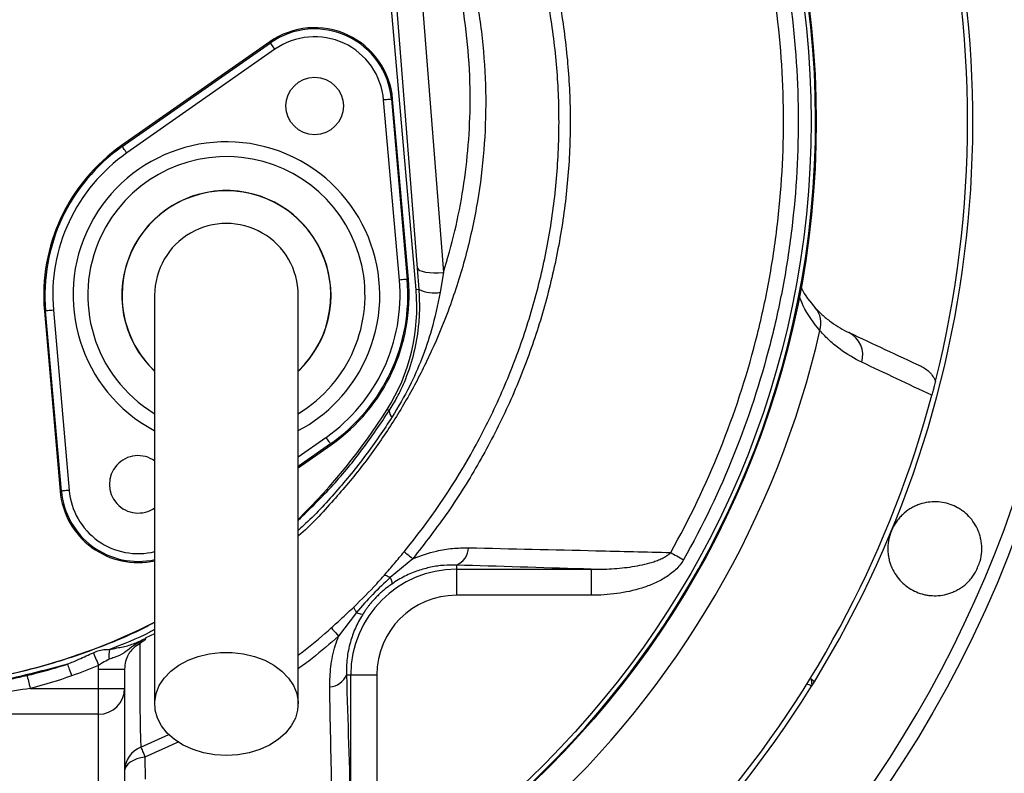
# Model space of a CAD drawing. Header units: millimetres. Extents: x 3040 to 6800, y 3022 to 6782.
# Tile 4 of 9: x 5032 to 5975, y 4278 to 5000. Entities that reach past the tile are written whole.
import ezdxf

# ---------------------------------------------------------------- set-up
doc = ezdxf.new("R2010")
doc.units = ezdxf.units.MM
doc.header["$LTSCALE"] = 5

msp = doc.modelspace()

# ---------------------------------------------------------------- linework, layer by layer
at = {"color": 7, "linetype": 'Continuous', "lineweight": 25}
for p, q in [((5411.42, 4741.1), (5382.61, 5070.38)), ((5412.65, 4761.9), (5388.52, 5070.9)), ((5413.41, 5066.61), (5437.54, 4757.6)), ((5271.19, 4978.67), (5129.31, 4879.33)), ((5129.99, 4878.36), (5271.87, 4977.71)), ((5276.17, 4971.56), (5134.29, 4872.22)), ((5271.87, 4977.71), (5271.19, 4978.67)), ((5395.37, 4750.47), (5380.28, 4923.02)), ((5387.75, 4923.67), (5388.92, 4923.77)), ((5387.75, 4923.67), (5402.84, 4751.12)), ((5404.02, 4751.23), (5388.92, 4923.77)), ((5129.99, 4878.36), (5129.31, 4879.33)), ((5414.29, 4741.35), (5412.65, 4761.9)), ((5437.54, 4757.6), (5434.44, 4738.74)), ((5402.84, 4751.12), (5404.02, 4751.23)), ((5414.29, 4741.35), (5411.42, 4741.1)), ((5056.53, 4720.83), (5055.35, 4720.72)), ((5055.35, 4720.72), (5070.45, 4548.18)), ((5071.62, 4548.28), (5056.53, 4720.83)), ((5064, 4721.48), (5079.09, 4548.93)), ((5385.61, 4625.13), (5383.65, 4626.37)), ((5329.38, 4593.59), (5330.06, 4592.62)), ((5298.44, 4570.48), (5330.06, 4592.62)), ((5071.62, 4548.28), (5070.45, 4548.18)), ((5408.19, 4483.48), (5386.58, 4465.35)), ((5450.02, 4477.35), (5450.02, 4473.39)), ((5450.02, 4473.39), (5579.13, 4473.39)), ((5450.02, 4473.39), (5450.02, 4448.42)), ((5579.13, 4473.39), (5579.13, 4448.42)), ((5579.13, 4448.42), (5450.02, 4448.42)), ((5354.45, 4431.87), (5337.16, 4409.4)), ((5107.19, 4377.73), (5132.19, 4377.73)), ((5107.19, 4359.21), (5107.19, 4377.73)), ((5132.19, 4377.73), (5132.19, 4359.21)), ((5344.68, 4372.14), (5348.77, 4372.14)), ((5348.77, 4240.67), (5348.77, 4372.14)), ((5348.77, 4372.14), (5373.74, 4372.14)), ((5373.74, 4372.14), (5373.74, 4240.67)), ((5789.81, 4368.17), (5790.38, 4361.63)), ((5792.85, 4365.62), (5789.81, 4368.17)), ((5041.85, 4359.21), (5107.19, 4359.21)), ((5107.19, 4334.45), (5107.19, 4359.21)), ((5107.19, 4359.21), (5132.19, 4359.21)), ((5132.19, 4359.21), (5132.19, 4258.58)), ((5107.19, 4334.45), (4981.62, 4334.45)), ((5107.19, 4229.23), (5107.19, 4334.45)), ((5151.7, 4293.46), (5151.88, 4272.21))]:
    msp.add_line(p, q, dxfattribs=at)
at = {"color": 8, "linetype": 'Continuous', "lineweight": 25}
for p, q in [((5298.44, 4581.07), (5325.08, 4599.73)), ((5329.38, 4593.59), (5298.44, 4571.92)), ((5160.94, 4411.63), (5152.54, 4407.52)), ((5147.76, 4303.03), (5174.64, 4315.16)), ((5184.18, 4308.13), (5151.7, 4293.46))]:
    msp.add_line(p, q, dxfattribs=at)
at = {"color": 7, "linetype": 'Continuous', "lineweight": 25, "flags": 128}
for points in [[(5276.17, 4971.56), (5275.34, 4972.75), (5274.54, 4973.89), (5273.8, 4974.94), (5273.15, 4975.87), (5272.62, 4976.63), (5272.22, 4977.21), (5271.96, 4977.57), (5271.87, 4977.71)], [(5387.75, 4923.67), (5387.58, 4923.66), (5387.14, 4923.62), (5386.44, 4923.56), (5385.51, 4923.47), (5384.39, 4923.38), (5383.11, 4923.26), (5381.72, 4923.14), (5380.28, 4923.02)], [(5134.29, 4872.22), (5133.46, 4873.4), (5132.66, 4874.54), (5131.92, 4875.6), (5131.27, 4876.52), (5130.74, 4877.29), (5130.33, 4877.86), (5130.08, 4878.22), (5129.99, 4878.36)], [(5412.65, 4761.9), (5413.36, 4760.74), (5414.93, 4759.7), (5417.31, 4758.82), (5420.42, 4758.12), (5424.13, 4757.64), (5428.33, 4757.39), (5432.85, 4757.38), (5437.54, 4757.6)], [(5402.84, 4751.12), (5402.68, 4751.11), (5402.24, 4751.07), (5401.54, 4751.01), (5400.61, 4750.93), (5399.48, 4750.83), (5398.2, 4750.72), (5396.81, 4750.6), (5395.37, 4750.47)], [(5064, 4721.48), (5062.56, 4721.35), (5061.17, 4721.23), (5059.89, 4721.12), (5058.76, 4721.02), (5057.83, 4720.94), (5057.13, 4720.88), (5056.69, 4720.84), (5056.53, 4720.83)], [(5329.38, 4593.59), (5329.29, 4593.73), (5329.04, 4594.09), (5328.63, 4594.66), (5328.1, 4595.43), (5327.45, 4596.35), (5326.71, 4597.41), (5325.91, 4598.55), (5325.08, 4599.73)], [(5079.09, 4548.93), (5077.65, 4548.81), (5076.26, 4548.69), (5074.98, 4548.57), (5073.86, 4548.47), (5072.93, 4548.39), (5072.23, 4548.33), (5071.79, 4548.29), (5071.62, 4548.28)], [(5399.95, 4490.18), (5400.27, 4489.93), (5400.81, 4489.49), (5401.57, 4488.87), (5402.53, 4488.09), (5403.69, 4487.15), (5405.03, 4486.06), (5406.54, 4484.83), (5408.19, 4483.48)], [(5655.23, 4489.4), (5656.62, 4488.62), (5658.07, 4487.81), (5659.57, 4486.97), (5661.12, 4486.1), (5662.7, 4485.21), (5664.31, 4484.3), (5665.94, 4483.39), (5667.58, 4482.47)], [(5330.11, 4417.23), (5330.36, 4416.95), (5330.82, 4416.46), (5331.46, 4415.75), (5332.28, 4414.83), (5333.28, 4413.73), (5334.43, 4412.44), (5335.73, 4410.99), (5337.16, 4409.4)], [(5102.28, 4393.45), (5102.68, 4392.46), (5103.17, 4391.26), (5103.74, 4389.88), (5104.37, 4388.34), (5105.05, 4386.66), (5105.78, 4384.89), (5106.53, 4383.05), (5107.3, 4381.17)], [(5229.69, 4295.07), (5218.66, 4295.71), (5207.91, 4297.61), (5197.74, 4300.72), (5188.38, 4304.97), (5180.1, 4310.24), (5173.1, 4316.39), (5167.57, 4323.27), (5163.65, 4330.7), (5161.44, 4338.48), (5160.99, 4346.42), (5162.32, 4354.31), (5165.4, 4361.94), (5170.15, 4369.12), (5176.43, 4375.65), (5184.1, 4381.38), (5192.94, 4386.16), (5202.74, 4389.85), (5213.23, 4392.36), (5224.15, 4393.64), (5235.22, 4393.64), (5246.14, 4392.36), (5256.63, 4389.85), (5266.43, 4386.16), (5275.27, 4381.38), (5282.94, 4375.65), (5289.22, 4369.12), (5293.97, 4361.94), (5297.05, 4354.31), (5298.38, 4346.42), (5297.93, 4338.48), (5295.72, 4330.7), (5291.8, 4323.27), (5286.27, 4316.39), (5279.27, 4310.24), (5270.99, 4304.97), (5261.63, 4300.72), (5251.46, 4297.61), (5240.71, 4295.71), (5229.69, 4295.07)], [(5077.47, 4382.44), (5077.84, 4381.39), (5078.27, 4380.2), (5078.74, 4378.89), (5079.24, 4377.49), (5079.77, 4376), (5080.32, 4374.45), (5080.89, 4372.86), (5081.47, 4371.25)], [(5038.71, 4371.59), (5038.98, 4370.52), (5039.3, 4369.27), (5039.66, 4367.86), (5040.05, 4366.3), (5040.47, 4364.63), (5040.92, 4362.87), (5041.38, 4361.05), (5041.85, 4359.21)], [(5147.76, 4303.03), (5147.88, 4302.74), (5148.12, 4302.17), (5148.47, 4301.33), (5148.92, 4300.22), (5149.48, 4298.86), (5150.13, 4297.27), (5150.88, 4295.46), (5151.7, 4293.46)], [(5151.7, 4293.46), (5147.68, 4292.76), (5143.93, 4291.69), (5140.56, 4290.29), (5137.66, 4288.59), (5135.32, 4286.65), (5133.59, 4284.51), (5132.54, 4282.25), (5132.19, 4279.91)]]:
    msp.add_lwpolyline(points, dxfattribs=at)
at = {"color": 7, "linetype": 'Continuous', "lineweight": 25}
for centre, radius in [((4919.69, 4902.47), 1880), ((4919.69, 4902.47), 1500), ((4919.69, 4902.47), 1464.89), ((4919.69, 4902.47), 1458.15), ((4919.69, 4902.47), 1434.75), ((4919.69, 4902.47), 1425), ((4919.69, 4902.47), 1392.32), ((4919.69, 4902.47), 1363.45), ((4919.69, 4902.47), 1137.5), ((4919.69, 4902.47), 875), ((4919.69, 4902.47), 870), ((5314.21, 4917.24), 27.5)]:
    msp.add_circle(centre, radius, dxfattribs=at)
for centre, radius, start, end in [((4919.69, 4902.47), 1125, 287.92973, 252.07027), ((4919.69, 4902.47), 1025, 328.41497, 80.16964), ((4919.69, 4902.47), 874.35, 92.56007, 87.43993), ((4919.69, 4902.47), 1020, 345.87725, 14.12275), ((5314.21, 4917.24), 75, 5, 125), ((5314.21, 4917.24), 73.82, 5, 125), ((5314.21, 4917.24), 66.32, 5, 125), ((5229.69, 4735.97), 175, 125, 185), ((5229.69, 4735.97), 173.82, 125, 185), ((5229.69, 4735.97), 166.32, 125, 185), ((5229.69, 4735.97), 100, 313.57328, 180), ((5229.69, 4735.97), 68.75, 0, 180.04195), ((5229.69, 4735.97), 166.32, 305, 5), ((5229.69, 4735.97), 173.82, 305, 5), ((5229.69, 4735.97), 175, 305, 5), ((5229.69, 4735.97), 100, 180, 226.16963), ((5227.12, 4724.97), 185, 327.79011, 5), ((5428.22, 4769.85), 31.72, 243.93696, 281.30551), ((5776.65, 4709.15), 22.6, 341.65873, 41.02529), ((4919.69, 4902.47), 901, 312.29033, 347.14667), ((5815.21, 4678.65), 23.99, 343.26492, 63.63826), ((4919.69, 4902.47), 1020, 319.80328, 345.09207), ((4901.38, 4930.19), 570, 314.22864, 327.79011), ((5392.88, 4625.01), 7.27, 179.0242, 232.33784), ((5145.16, 4554.71), 27.5, 54.20027, 305.82353), ((5145.16, 4554.71), 75, 185, 282.27768), ((5443.15, 4494.37), 18.35, 291.95907, 358.6031), ((4919.69, 4902.47), 1114.66, 337.20829, 337.79171), ((5450.02, 4372.14), 101.24, 90, 180), ((5450.02, 4372.14), 76.28, 90, 180), ((4901.38, 4930.19), 570, 271.84081, 297.09248), ((5148.14, 4390.43), 31.03, 169.00534, 186.22241), ((5327.97, 4378.79), 17.99, 272.09367, 338.30573), ((5107.31, 4359.33), 24.88, 269.72114, 359.71849), ((4919.69, 4902.47), 1025, 311.87133, 328.12867), ((4919.69, 4902.47), 1025, 328.15273, 328.41497), ((5157.14, 4279.9), 24.95, 112.08506, 179.97216)]:
    msp.add_arc(centre, radius, start, end, dxfattribs=at)
at = {"color": 8, "linetype": 'Continuous', "lineweight": 25}
for centre, radius, start, end in [((5229.69, 4735.97), 146.9, 335, 241.91255), ((5229.69, 4735.97), 132.77, 301.28626, 155), ((5229.69, 4735.97), 100.2, 313.69621, 155), ((5229.69, 4735.97), 132.77, 155, 238.61262), ((5229.69, 4735.97), 100.2, 155, 226.61748), ((5229.69, 4735.97), 146.9, 297.93494, 335), ((5145.16, 4554.71), 73.82, 185, 282.43315), ((5145.16, 4554.71), 66.32, 185, 283.946)]:
    msp.add_arc(centre, radius, start, end, dxfattribs=at)
at = {"color": 7, "linetype": 'Continuous', "lineweight": 25}
for centre, start_param, end_param in [((5783.38, 4360.5), 2.356347, 2.464492), ((5784, 4353.37), 2.392209, 2.903399)]:
    msp.add_ellipse(centre, major_axis=(0.87, -9.96), ratio=0.999695, start_param=start_param, end_param=end_param, dxfattribs=at)
at = {"color": 8, "linetype": 'Continuous', "lineweight": 25}
for points, knots in [([(4974.35, 5593.82), (4984.46, 5591.98), (5004.77, 5588.28), (5037.4, 5578.56), (5070.96, 5565.16), (5104.85, 5547.5), (5137.37, 5526.67), (5169.17, 5502.44), (5200.31, 5475.42), (5235.49, 5442.01), (5273.97, 5401.62), (5314.99, 5351.89), (5353.05, 5298.23), (5387.84, 5240.25), (5418.59, 5179.64), (5442.37, 5122.14), (5459.07, 5068.74), (5469.96, 5019.73), (5476.63, 4969.54), (5478.82, 4918.95), (5476.45, 4868.82), (5469.71, 4819.01), (5458.47, 4769.45), (5443.75, 4723.82), (5426.56, 4682.28), (5407.7, 4644.73), (5385.66, 4608), (5360.71, 4572.63), (5331.61, 4538.25), (5310.76, 4515.65), (5298.5, 4505.18), (5298.44, 4505.13)], [0, 0, 0, 0, 0.022148, 0.044472, 0.073363, 0.10017, 0.127202, 0.157194, 0.187229, 0.217255, 0.263349, 0.309443, 0.358779, 0.408117, 0.458578, 0.50902, 0.545827, 0.582632, 0.620478, 0.658324, 0.695181, 0.732039, 0.770009, 0.807978, 0.838306, 0.869568, 0.900829, 0.932805, 0.964781, 0.999807, 1, 1, 1, 1]), ([(5798.11, 4702.04), (5792.22, 4709.56), (5784.31, 4719.65), (5779.48, 4732.02), (5778.25, 4735.17)], [0, 0, 0, 0, 0.745466, 1, 1, 1, 1]), ([(5298.44, 4520.25), (5309.85, 4531.37), (5331.97, 4552.94), (5360.75, 4588.37), (5377.32, 4612.88), (5385.61, 4625.13)], [0, 0, 0, 0, 0.34764, 0.673816, 1, 1, 1, 1]), ([(5388.44, 4619.25), (5380.2, 4606.87), (5363.68, 4582.03), (5334.95, 4547.5), (5313.13, 4523.59), (5300.13, 4512.15), (5298.44, 4510.65)], [0, 0, 0, 0, 0.316503, 0.63496, 0.952263, 1, 1, 1, 1]), ([(4919.69, 4360.26), (4936.57, 4361.27), (4970.34, 4363.3), (5018.95, 4371.69), (5065.23, 4383.42), (5108.78, 4398.63), (5140.81, 4411.79), (5157.61, 4420.88), (5160.94, 4422.67)], [0, 0, 0, 0, 0.2019455, 0.4039089, 0.5870515, 0.7708531, 0.9546753, 1, 1, 1, 1]), ([(5160.94, 4415.5), (5159.36, 4414.66), (5145.45, 4407.3), (5130.73, 4401.5), (5117.67, 4396.35)], [0, 0, 0, 0, 0.113188, 1, 1, 1, 1]), ([(5298.44, 4391.03), (5300.72, 4392.72), (5311.75, 4400.86), (5321.99, 4409.99), (5330.11, 4417.23)], [0, 0, 0, 0, 0.207114, 1, 1, 1, 1]), ([(5337.16, 4409.4), (5328.87, 4402.08), (5316.39, 4391.06), (5302.95, 4381.22), (5298.44, 4377.91)], [0, 0, 0, 0, 0.663599, 1, 1, 1, 1])]:
    msp.add_open_spline(points, degree=3, knots=knots, dxfattribs=at)
at = {"color": 7, "linetype": 'Continuous', "lineweight": 25}
for points, knots in [([(5437.54, 4757.6), (5441.39, 4770.85), (5449.09, 4797.33), (5456.94, 4838.23), (5461.94, 4879.82), (5463.8, 4924.03), (5461.9, 4970.31), (5455.68, 5018.79), (5445.16, 5067.06), (5428.81, 5119.71), (5405.78, 5175.62), (5375.96, 5234.83), (5341.69, 5292.37), (5305.4, 5343.69), (5268.64, 5388.75), (5232.19, 5428.21), (5193.39, 5465.9), (5165.47, 5489.11), (5151.52, 5500.72)], [0, 0, 0, 0, 0.049163, 0.098327, 0.148545, 0.198762, 0.256365, 0.313971, 0.373236, 0.432505, 0.510301, 0.588127, 0.667778, 0.747427, 0.810116, 0.872806, 0.936405, 1, 1, 1, 1]), ([(5399.95, 4490.18), (5424.05, 4519.62), (5445.26, 4550.7), (5472.92, 4599.69), (5481.45, 4616.41), (5493.19, 4642.1), (5496.92, 4650.76), (5502.26, 4663.91), (5503.99, 4668.31), (5507.37, 4677.18), (5509.01, 4681.64), (5516.98, 4704.02), (5522.54, 4722.07), (5532.05, 4758.45), (5536, 4776.78), (5542.3, 4813.75), (5544.65, 4832.37), (5546.94, 4860.53), (5547.49, 4869.95), (5548.01, 4884.14), (5548.13, 4888.88), (5548.27, 4898.38), (5548.28, 4903.14), (5548.08, 4926.88), (5547.06, 4945.72), (5543.38, 4983.14), (5540.72, 5001.71), (5533.79, 5038.58), (5529.52, 5056.88), (5521.91, 5084.13), (5519.17, 5093.18), (5513.28, 5111.21), (5510.13, 5120.2), (5503.47, 5137.94), (5499.96, 5146.72), (5492.56, 5164.09), (5488.73, 5172.71), (5476.91, 5198.38), (5468.55, 5215.26), (5442.07, 5265.14), (5422.52, 5297.41), (5401.01, 5328.68)], [0, 0, 0, 0, 0.125, 0.125, 0.1875, 0.1875, 0.21875, 0.21875, 0.234375, 0.234375, 0.25, 0.25, 0.3125, 0.3125, 0.375, 0.375, 0.4375, 0.4375, 0.46875, 0.46875, 0.484375, 0.484375, 0.5, 0.5, 0.5625, 0.5625, 0.625, 0.625, 0.6875, 0.6875, 0.71875, 0.71875, 0.75, 0.75, 0.78125, 0.78125, 0.8125, 0.8125, 0.875, 0.875, 1, 1, 1, 1]), ([(5409.48, 5334.41), (5420.9, 5317.4), (5443.76, 5283.35), (5474.07, 5229.75), (5500.87, 5174.35), (5522.71, 5119.05), (5539.28, 5064.06), (5550.72, 5009.79), (5557.63, 4954.76), (5559.83, 4899.07), (5557.04, 4843.06), (5549.37, 4787.11), (5536.99, 4732), (5520.02, 4678.22), (5498.49, 4626.09), (5472.56, 4575.96), (5442.82, 4527.94), (5419.72, 4498.28), (5408.19, 4483.48)], [0, 0, 0, 0, 0.0669089, 0.1339666, 0.2009692, 0.2678027, 0.3279914, 0.3883953, 0.4487901, 0.5089666, 0.5702386, 0.6317399, 0.6932496, 0.7545331, 0.8157902, 0.8772669, 0.9387433, 1, 1, 1, 1]), ([(5660.21, 5335.47), (5679.13, 5303.01), (5695.72, 5269.71), (5724.44, 5201.52), (5736.56, 5166.62), (5751.35, 5113.06), (5755.72, 5095), (5761.41, 5067.6), (5763.16, 5058.42), (5766.36, 5039.94), (5767.82, 5030.65), (5774.3, 4984.3), (5777.03, 4947.23), (5777.69, 4873.14), (5775.63, 4836.11), (5770.02, 4789.85), (5768.74, 4780.6), (5765.89, 4762.1), (5764.3, 4752.84), (5759.09, 4725.19), (5755.03, 4706.96), (5741.14, 4652.9), (5729.6, 4617.68), (5702.02, 4548.84), (5685.97, 4515.24), (5667.58, 4482.47)], [0, 0, 0, 0, 0.125, 0.125, 0.25, 0.25, 0.3125, 0.3125, 0.34375, 0.34375, 0.375, 0.375, 0.5, 0.5, 0.625, 0.625, 0.65625, 0.65625, 0.6875, 0.6875, 0.75, 0.75, 0.875, 0.875, 1, 1, 1, 1]), ([(5655.23, 4489.4), (5673.28, 4521.53), (5689.04, 4554.48), (5716.14, 4621.97), (5727.48, 4656.51), (5741.15, 4709.51), (5745.15, 4727.38), (5750.29, 4754.49), (5751.85, 4763.58), (5754.68, 4781.72), (5755.94, 4790.8), (5761.5, 4836.16), (5763.56, 4872.48), (5763.02, 4945.15), (5760.4, 4981.5), (5754.13, 5026.96), (5752.72, 5036.07), (5749.61, 5054.22), (5747.9, 5063.27), (5744.19, 5081.32), (5742.19, 5090.32), (5737.89, 5108.2), (5735.61, 5117.1), (5723.45, 5161.31), (5711.49, 5195.89), (5690.16, 5246.55), (5682.48, 5263.25), (5665.99, 5296.2), (5657.21, 5312.39), (5647.9, 5328.29)], [0, 0, 0, 0, 0.125, 0.125, 0.25, 0.25, 0.3125, 0.3125, 0.34375, 0.34375, 0.375, 0.375, 0.5, 0.5, 0.625, 0.625, 0.65625, 0.65625, 0.6875, 0.6875, 0.71875, 0.71875, 0.75, 0.75, 0.875, 0.875, 0.9375, 0.9375, 1, 1, 1, 1]), ([(5779.69, 4744.38), (5779.94, 4743.82), (5783.33, 4736.11), (5788.71, 4729.82), (5793.71, 4723.99)], [0, 0, 0, 0, 0.071915, 1, 1, 1, 1]), ([(5160.94, 4735.97), (5160.94, 4734.97), (5160.94, 4732.88), (5160.94, 4729.26), (5160.94, 4724.49), (5160.94, 4718.34), (5160.94, 4710.48), (5160.94, 4700.77), (5160.94, 4687.83), (5160.94, 4669.76), (5160.94, 4645.59), (5160.94, 4615.08), (5160.94, 4579.53), (5160.94, 4539.41), (5160.94, 4495.21), (5160.94, 4447.56), (5160.94, 4396.92), (5160.94, 4362.14), (5160.94, 4344.43)], [0, 0, 0, 0, 0.0455214, 0.0947173, 0.1476109, 0.2042752, 0.2514561, 0.3008581, 0.3524189, 0.4062132, 0.4702248, 0.5372899, 0.6071723, 0.679907, 0.7555872, 0.8341509, 0.9156094, 1, 1, 1, 1]), ([(5298.44, 4344.43), (5298.44, 4361.14), (5298.44, 4394.28), (5298.44, 4443.05), (5298.44, 4489.97), (5298.44, 4534.54), (5298.44, 4576.01), (5298.44, 4613.62), (5298.44, 4645.24), (5298.44, 4670.73), (5298.44, 4690.01), (5298.44, 4704.28), (5298.44, 4715.89), (5298.44, 4724.63), (5298.44, 4731.06), (5298.44, 4734.35), (5298.44, 4735.97)], [0, 0, 0, 0, 0.0796442, 0.1580088, 0.2351238, 0.3110145, 0.3856144, 0.4590053, 0.5312518, 0.5933109, 0.6542603, 0.7143008, 0.773508, 0.8508697, 0.9263193, 1, 1, 1, 1]), ([(5385.61, 4625.13), (5388.27, 4629.49), (5393.62, 4638.27), (5401.92, 4655.9), (5409.57, 4678.32), (5413.88, 4702.32), (5415.24, 4723.55), (5414.6, 4735.39), (5414.29, 4741.35)], [0, 0, 0, 0, 0.128243, 0.257986, 0.479605, 0.706237, 0.852295, 1, 1, 1, 1]), ([(5434.44, 4738.74), (5431.97, 4726.63), (5427.59, 4705.13), (5417.14, 4675.03), (5404.86, 4646.86), (5394.18, 4628.91), (5388.44, 4619.25)], [0, 0, 0, 0, 0.288326, 0.512009, 0.737439, 1, 1, 1, 1]), ([(5793.71, 4723.99), (5796.19, 4721.22), (5798.74, 4718.69), (5803.92, 4714.04), (5806.56, 4711.91), (5814.62, 4706.04), (5820.16, 4702.81), (5825.87, 4700.15)], [0, 0, 0, 0, 0.25, 0.25, 0.5, 0.5, 1, 1, 1, 1]), ([(5838.19, 4671.74), (5831.04, 4675.12), (5824.11, 4679.23), (5814.07, 4686.69), (5810.78, 4689.4), (5804.34, 4695.31), (5801.19, 4698.52), (5798.11, 4702.04)], [0, 0, 0, 0, 0.5, 0.5, 0.75, 0.75, 1, 1, 1, 1]), ([(5895.06, 4667.88), (5896.61, 4667.16), (5898.07, 4666.31), (5900.82, 4664.36), (5902.12, 4663.25), (5904.49, 4660.81), (5905.54, 4659.5), (5907.4, 4656.69), (5908.21, 4655.18), (5908.86, 4653.59)], [0, 0, 0, 0, 0.25, 0.25, 0.5, 0.5, 0.75, 0.75, 1, 1, 1, 1]), ([(5908.86, 4653.59), (5908.69, 4652.95), (5908.52, 4652.24), (5908.1, 4650.63), (5907.87, 4649.72), (5907.46, 4648.11), (5907.31, 4647.53), (5906.99, 4646.29), (5906.81, 4645.61), (5906.44, 4644.18), (5906.24, 4643.42), (5905.81, 4641.78), (5905.58, 4640.93), (5905.35, 4640.06)], [0, 0, 0, 0, 0.25, 0.25, 0.5, 0.5, 0.625, 0.625, 0.75, 0.75, 0.875, 0.875, 1, 1, 1, 1]), ([(5951.65, 4481.16), (5952.49, 4484.26), (5952.99, 4487.35), (5953.25, 4491.98), (5953.26, 4493.53), (5953.12, 4496.6), (5952.97, 4498.11), (5952.53, 4501.06), (5952.24, 4502.52), (5951.53, 4505.37), (5951.1, 4506.77), (5949.64, 4510.86), (5948.44, 4513.41), (5945.63, 4518.19), (5944.02, 4520.43), (5940.51, 4524.48), (5938.6, 4526.32), (5935.54, 4528.8), (5934.48, 4529.58), (5932.32, 4531.04), (5931.21, 4531.72), (5927.83, 4533.6), (5925.49, 4534.64), (5920.63, 4536.34), (5918.1, 4536.98), (5913, 4537.82), (5910.42, 4538.03), (5905.2, 4537.98), (5902.54, 4537.72), (5897.19, 4536.71), (5894.56, 4535.96), (5890.66, 4534.45), (5889.37, 4533.88), (5886.81, 4532.6), (5885.53, 4531.88), (5881.81, 4529.54), (5879.45, 4527.73), (5876.14, 4524.58), (5875.06, 4523.45), (5873.04, 4521.09), (5872.09, 4519.85), (5870.32, 4517.28), (5869.49, 4515.95), (5867.97, 4513.16), (5867.27, 4511.7), (5866.66, 4510.22)], [0, 0, 0, 0, 0.0625, 0.0625, 0.09375, 0.09375, 0.125, 0.125, 0.15625, 0.15625, 0.1875, 0.1875, 0.25, 0.25, 0.3125, 0.3125, 0.375, 0.375, 0.40625, 0.40625, 0.4375, 0.4375, 0.5, 0.5, 0.5625, 0.5625, 0.625, 0.625, 0.6875, 0.6875, 0.75, 0.75, 0.78125, 0.78125, 0.8125, 0.8125, 0.875, 0.875, 0.90625, 0.90625, 0.9375, 0.9375, 0.96875, 0.96875, 1, 1, 1, 1]), ([(5866.66, 4510.22), (5865.44, 4507.27), (5864.55, 4504.24), (5863.69, 4499.58), (5863.49, 4498.01), (5863.25, 4494.92), (5863.21, 4493.38), (5863.29, 4490.34), (5863.41, 4488.83), (5863.78, 4485.85), (5864.04, 4484.39), (5864.69, 4481.55), (5865.08, 4480.16), (5865.99, 4477.44), (5866.5, 4476.11), (5868.21, 4472.25), (5869.55, 4469.86), (5872.6, 4465.39), (5874.32, 4463.31), (5878.01, 4459.56), (5879.99, 4457.88), (5884.21, 4454.87), (5886.46, 4453.54), (5891.09, 4451.32), (5893.49, 4450.41), (5897.2, 4449.36), (5898.46, 4449.06), (5901.02, 4448.57), (5902.32, 4448.37), (5906.25, 4447.97), (5908.88, 4447.93), (5914.19, 4448.32), (5916.86, 4448.75), (5920.89, 4449.8), (5922.24, 4450.22), (5924.91, 4451.18), (5926.22, 4451.73), (5928.81, 4452.96), (5930.09, 4453.64), (5932.61, 4455.15), (5933.86, 4455.98), (5937.49, 4458.68), (5939.74, 4460.72), (5942.82, 4464.17), (5943.8, 4465.38), (5945.65, 4467.95), (5946.52, 4469.3), (5947.31, 4470.68)], [0, 0, 0, 0, 0.0625, 0.0625, 0.09375, 0.09375, 0.125, 0.125, 0.15625, 0.15625, 0.1875, 0.1875, 0.21875, 0.21875, 0.25, 0.25, 0.3125, 0.3125, 0.375, 0.375, 0.4375, 0.4375, 0.5, 0.5, 0.5625, 0.5625, 0.59375, 0.59375, 0.625, 0.625, 0.6875, 0.6875, 0.75, 0.75, 0.78125, 0.78125, 0.8125, 0.8125, 0.84375, 0.84375, 0.875, 0.875, 0.9375, 0.9375, 0.96875, 0.96875, 1, 1, 1, 1]), ([(5381.09, 4467.81), (5384.29, 4471.47), (5387.45, 4475.16), (5393.72, 4482.62), (5396.84, 4486.38), (5399.95, 4490.18)], [0, 0, 0, 0, 0.5, 0.5, 1, 1, 1, 1]), ([(5408.19, 4483.48), (5415.75, 4486.25), (5428.39, 4490.88), (5446.33, 4493.69), (5456.42, 4493.85), (5461.5, 4493.92)], [0, 0, 0, 0, 0.4256436, 0.7107386, 1, 1, 1, 1]), ([(5461.5, 4493.92), (5502.34, 4493.03), (5567.3, 4491.62), (5631.42, 4490), (5655.23, 4489.4)], [0, 0, 0, 0, 0.628663, 1, 1, 1, 1]), ([(5579.13, 4473.39), (5585.72, 4473.3), (5592.32, 4473.44), (5605.44, 4474.23), (5611.98, 4474.88), (5621.74, 4476.38), (5624.99, 4476.97), (5631.44, 4478.39), (5634.64, 4479.21), (5639.35, 4480.69), (5640.91, 4481.23), (5644, 4482.42), (5645.54, 4483.07), (5648.52, 4484.53), (5649.97, 4485.33), (5652.73, 4487.15), (5654.05, 4488.16), (5655.23, 4489.4)], [0, 0, 0, 0, 0.25, 0.25, 0.5, 0.5, 0.625, 0.625, 0.75, 0.75, 0.8125, 0.8125, 0.875, 0.875, 0.9375, 0.9375, 1, 1, 1, 1]), ([(5667.58, 4482.47), (5665.54, 4478.82), (5662.91, 4475.68), (5658.43, 4471.44), (5656.83, 4470.1), (5653.53, 4467.6), (5651.83, 4466.45), (5646.6, 4463.2), (5642.96, 4461.32), (5635.43, 4458.01), (5631.53, 4456.57), (5619.79, 4452.89), (5611.81, 4451.2), (5595.62, 4448.96), (5587.37, 4448.42), (5579.13, 4448.42)], [0, 0, 0, 0, 0.125, 0.125, 0.1875, 0.1875, 0.25, 0.25, 0.375, 0.375, 0.5, 0.5, 0.75, 0.75, 1, 1, 1, 1]), ([(5450.02, 4477.35), (5446.02, 4477.37), (5437.99, 4477.4), (5425.62, 4475.58), (5413.12, 4472.18), (5400.42, 4467.04), (5392.22, 4461.84), (5388.02, 4459.17)], [0, 0, 0, 0, 0.1980764, 0.3987366, 0.5927998, 0.7909522, 1, 1, 1, 1]), ([(5579.13, 4473.39), (5576.62, 4473.47), (5533.83, 4474.81), (5490.66, 4476.12), (5450.02, 4477.35)], [0, 0, 0, 0, 0.058682, 1, 1, 1, 1]), ([(5351.75, 4437.17), (5359.18, 4444.5), (5369.28, 4454.46), (5378.62, 4465.01), (5381.09, 4467.81)], [0, 0, 0, 0, 0.735158, 1, 1, 1, 1]), ([(5386.58, 4465.35), (5380.9, 4460.12), (5369.51, 4449.62), (5359.48, 4437.8), (5354.45, 4431.87)], [0, 0, 0, 0, 0.497982, 1, 1, 1, 1]), ([(5381.09, 4467.81), (5381.49, 4467.89), (5382.16, 4467.73), (5384.02, 4466.89), (5385.2, 4466.23), (5386.58, 4465.35)], [0, 0, 0, 0, 0.5, 0.5, 1, 1, 1, 1]), ([(5386.58, 4465.35), (5387.31, 4463.73), (5387.81, 4462.36), (5388.3, 4460.26), (5388.29, 4459.54), (5388.02, 4459.17)], [0, 0, 0, 0, 0.5, 0.5, 1, 1, 1, 1]), ([(5388.02, 4459.17), (5387.41, 4458.75), (5386.23, 4457.91), (5384.55, 4456.66), (5382.99, 4455.45), (5381.55, 4454.29), (5379.34, 4452.44), (5376.43, 4449.84), (5372.9, 4446.34), (5369.53, 4442.67), (5366.77, 4439.34), (5364.48, 4436.32), (5362.55, 4433.64), (5361.29, 4431.71), (5360.62, 4430.69)], [0, 0, 0, 0, 0.056649, 0.109936, 0.159864, 0.206441, 0.249676, 0.377422, 0.499016, 0.621386, 0.749674, 0.82396, 0.907391, 1, 1, 1, 1]), ([(5330.11, 4417.23), (5333.76, 4420.52), (5341.09, 4427.11), (5348.19, 4433.81), (5351.75, 4437.17)], [0, 0, 0, 0, 0.498464, 1, 1, 1, 1]), ([(5351.75, 4437.17), (5351.68, 4436.79), (5351.88, 4436.14), (5352.8, 4434.34), (5353.51, 4433.2), (5354.45, 4431.87)], [0, 0, 0, 0, 0.5, 0.5, 1, 1, 1, 1]), ([(5360.62, 4430.69), (5360.38, 4430.3), (5357.55, 4425.83), (5352.83, 4416.82), (5347.83, 4402.74), (5344.77, 4387.58), (5344.71, 4377.33), (5344.68, 4372.14)], [0, 0, 0, 0, 0.0202817, 0.2364461, 0.4598174, 0.7263001, 1, 1, 1, 1]), ([(5354.45, 4431.87), (5356.09, 4431.21), (5357.46, 4430.77), (5359.56, 4430.36), (5360.27, 4430.41), (5360.62, 4430.69)], [0, 0, 0, 0, 0.5, 0.5, 1, 1, 1, 1]), ([(5150.76, 4404.94), (5150.34, 4404.8), (5148.66, 4404.26), (5145.84, 4403.09), (5142.21, 4401.13), (5137.29, 4397.79), (5131.16, 4392.18), (5124.33, 4389.48), (5118.98, 4387.65), (5117.29, 4387.07)], [0, 0, 0, 0, 0.032403, 0.128506, 0.218862, 0.330029, 0.564223, 0.861686, 1, 1, 1, 1]), ([(5117.67, 4396.35), (5120.03, 4396.9), (5126.6, 4398.42), (5134.79, 4399.81), (5140.84, 4402), (5144.06, 4403.4), (5145.89, 4404.21), (5147.55, 4404.94), (5149.48, 4405.81), (5151.15, 4406.64), (5152.18, 4407.29), (5152.54, 4407.52)], [0, 0, 0, 0, 0.186727, 0.521089, 0.69493, 0.756774, 0.801445, 0.846209, 0.891296, 0.961906, 1, 1, 1, 1]), ([(5150.76, 4404.94), (5151.21, 4405.26), (5151.57, 4405.56), (5152.14, 4406.1), (5152.34, 4406.34), (5152.72, 4406.98), (5152.68, 4407.27), (5152.54, 4407.52)], [0, 0, 0, 0, 0.25, 0.25, 0.5, 0.5, 1, 1, 1, 1]), ([(5328.63, 4360.82), (5328.78, 4367.21), (5329.11, 4380.15), (5332.61, 4396.59), (5336.06, 4406.31), (5337.16, 4409.4)], [0, 0, 0, 0, 0.399788, 0.809414, 1, 1, 1, 1]), ([(5102.28, 4393.45), (5104.14, 4394.21), (5107.92, 4395.76), (5113.29, 4396.86), (5116.32, 4396.51), (5117.67, 4396.35)], [0, 0, 0, 0, 0.3508572, 0.7103422, 1, 1, 1, 1]), ([(5146.74, 4402.01), (5144.47, 4400.89), (5142.43, 4399.46), (5139.7, 4396.87), (5138.86, 4395.95), (5137.32, 4394), (5136.61, 4392.96), (5134.73, 4389.74), (5133.79, 4387.47), (5132.51, 4382.67), (5132.19, 4380.21), (5132.19, 4377.73)], [0, 0, 0, 0, 0.25, 0.25, 0.375, 0.375, 0.5, 0.5, 0.75, 0.75, 1, 1, 1, 1]), ([(5146.74, 4402.01), (5146.68, 4389.31), (5146.67, 4377.66), (5146.7, 4361.83), (5146.72, 4356.83), (5146.78, 4347.39), (5146.82, 4342.94), (5146.96, 4330.48), (5147.08, 4323.32), (5147.38, 4311.37), (5147.56, 4306.59), (5147.76, 4303.03)], [0, 0, 0, 0, 0.25, 0.25, 0.375, 0.375, 0.5, 0.5, 0.75, 0.75, 1, 1, 1, 1]), ([(5077.47, 4382.44), (5081.15, 4384.01), (5089.49, 4387.54), (5097.7, 4391.33), (5102.28, 4393.45)], [0, 0, 0, 0, 0.442034, 1, 1, 1, 1]), ([(5117.29, 4387.07), (5115.17, 4385.97), (5111.78, 4384.2), (5108.52, 4382), (5107.3, 4381.17)], [0, 0, 0, 0, 0.623883, 1, 1, 1, 1]), ([(5077.47, 4382.44), (5058.79, 4377.38), (5023.78, 4367.88), (4970.8, 4360), (4936.77, 4358.64), (4919.69, 4357.95)], [0, 0, 0, 0, 0.362554, 0.679851, 1, 1, 1, 1]), ([(5038.71, 4371.59), (5041.55, 4372.28), (5054.6, 4375.41), (5067.43, 4379.36), (5077.47, 4382.44)], [0, 0, 0, 0, 0.2181, 1, 1, 1, 1]), ([(4979.97, 4360.94), (4980.41, 4360.99), (4990.49, 4362.24), (5010.18, 4365.25), (5029.19, 4369.48), (5038.71, 4371.59)], [0, 0, 0, 0, 0.022047, 0.510234, 1, 1, 1, 1]), ([(5041.85, 4359.21), (5031.85, 4357.62), (5021.84, 4356.16), (5001.77, 4353.62), (4991.7, 4352.54), (4981.62, 4351.67)], [0, 0, 0, 0, 0.5, 0.5, 1, 1, 1, 1]), ([(5332.93, 4167.16), (5332.12, 4199), (5331.36, 4231.02), (5329.92, 4295.52), (5329.24, 4328), (5328.63, 4360.82)], [0, 0, 0, 0, 0.5, 0.5, 1, 1, 1, 1]), ([(5790.38, 4361.63), (5790.32, 4361.53), (5790.25, 4361.43), (5790.19, 4361.32), (5790.18, 4361.3), (5790.16, 4361.28), (5790.15, 4361.26)], [0, 0, 0, 0, 0.004, 0.004, 0.004, 0.004807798, 0.004807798, 0.004807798, 0.004807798])]:
    msp.add_open_spline(points, degree=3, knots=knots, dxfattribs=at)
for points in [[(5825.87, 4700.15), (5848.96, 4689.38), (5872.02, 4678.63), (5895.06, 4667.88)], [(5905.35, 4640.06), (5882.99, 4650.6), (5860.6, 4661.16), (5838.19, 4671.74)], [(5150.76, 4404.94), (5149.39, 4403.95), (5148.05, 4402.97), (5146.74, 4402.01)], [(5107.3, 4381.17), (5098.76, 4377.68), (5090.15, 4374.36), (5081.47, 4371.25)], [(5107.19, 4377.73), (5107.19, 4378.88), (5107.22, 4380.03), (5107.3, 4381.17)], [(5081.47, 4371.25), (5068.48, 4366.61), (5055.25, 4362.61), (5041.85, 4359.21)], [(5344.68, 4372.14), (5346, 4327.8), (5347.37, 4284.06), (5348.77, 4240.67)]]:
    msp.add_open_spline(points, degree=3, dxfattribs=at)

doc.saveas('drawing.dxf')
